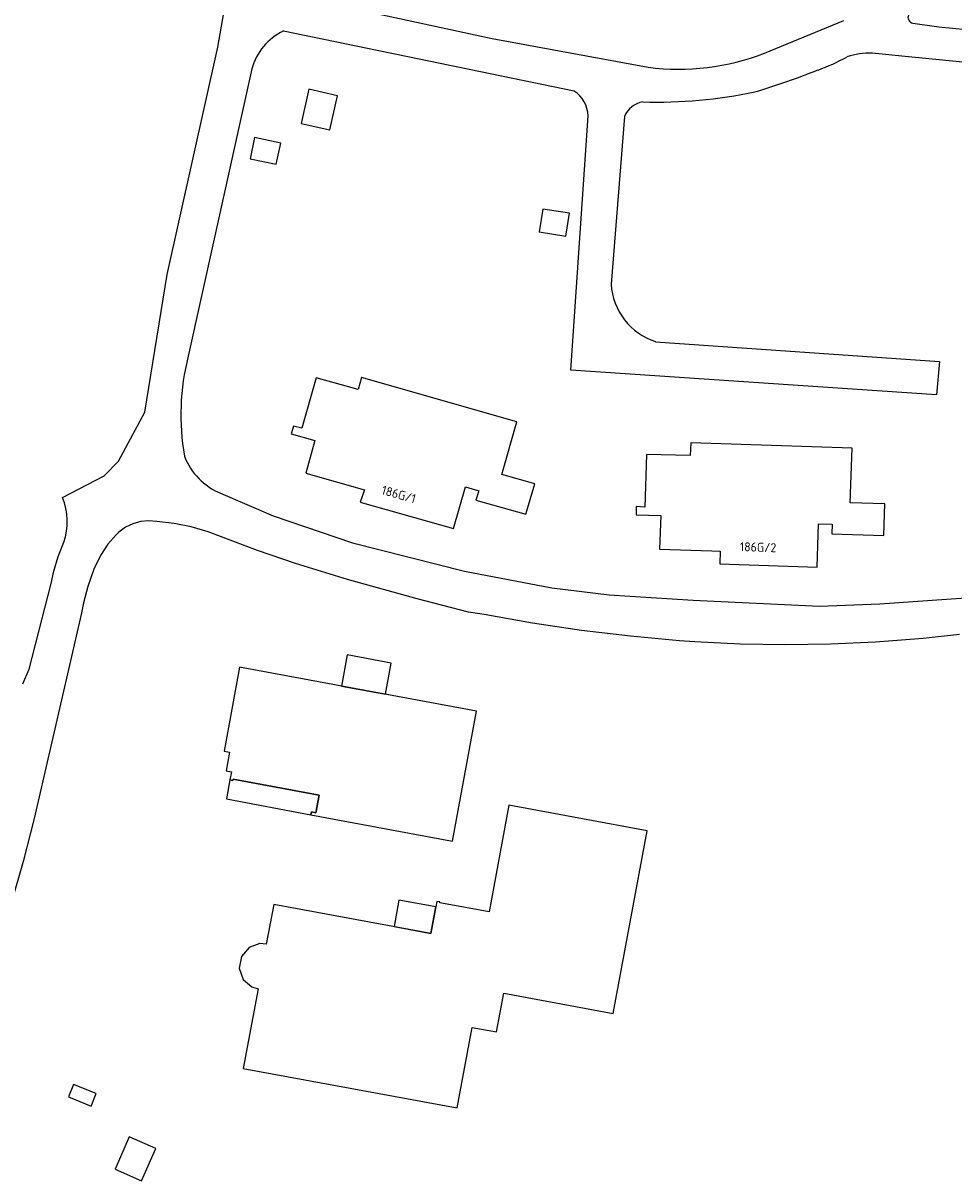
# Model space of a CAD drawing. Header units: metres. Extents: x 102000 to 105000, y 414600 to 420766.
# Tile 8 of 256: x 102611 to 102715, y 415437 to 415566. Entities that reach past the tile are written whole.
import ezdxf

# ---------------------------------------------------------------- set-up
doc = ezdxf.new("R2010")
doc.units = ezdxf.units.M
doc.layers.get('0').update_dxf_attribs({"color": 8})
doc.styles.add('MtXpl_NLCS-ISO', font='NLCS-ISO.ttf')

msp = doc.modelspace()

# ---------------------------------------------------------------- linework, layer by layer
for p, q in [((102633.01, 415562.89), (102635.71, 415578.57)), ((102641.65, 415568.58), (102663.4, 415563.87)), ((102672.49, 415558.03), (102640.27, 415564.69)), ((102693.61, 415562.22), (102702.4, 415565.86)), ((102710.05, 415565.56), (102712.95, 415565.15)), ((102712.95, 415565.15), (102719.14, 415564.53)), ((102663.4, 415563.87), (102680.73, 415560.67)), ((102627.39, 415537.68), (102633.01, 415562.89)), ((102709.58, 415561.83), (102705.57, 415562.22)), ((102717.93, 415561), (102709.58, 415561.83)), ((102636.76, 415560.49), (102629.69, 415528.62)), ((102643.09, 415558.23), (102642.25, 415554.45)), ((102646.27, 415557.52), (102643.09, 415558.23)), ((102645.43, 415553.74), (102646.27, 415557.52)), ((102642.25, 415554.45), (102645.43, 415553.74)), ((102672.15, 415527.07), (102674.05, 415555.29)), ((102678.09, 415555.22), (102676.6, 415536.61)), ((102637.07, 415552.89), (102636.57, 415550.53)), ((102639.97, 415552.27), (102637.07, 415552.89)), ((102639.47, 415549.91), (102639.97, 415552.27)), ((102636.57, 415550.53), (102639.47, 415549.91)), ((102669.02, 415544.94), (102668.62, 415542.41)), ((102671.98, 415544.48), (102669.02, 415544.94)), ((102671.58, 415541.95), (102671.98, 415544.48)), ((102668.62, 415542.41), (102671.58, 415541.95)), ((102624.88, 415522.41), (102627.39, 415537.68)), ((102681.53, 415530.24), (102713.03, 415528.03)), ((102713.03, 415528.03), (102712.68, 415524.36)), ((102643.88, 415526.25), (102642.29, 415520.64)), ((102648.54, 415524.94), (102643.88, 415526.25)), ((102648.92, 415526.28), (102648.54, 415524.94)), ((102666.14, 415521.36), (102648.92, 415526.28)), ((102712.68, 415524.36), (102672.15, 415527.07)), ((102621.96, 415516.98), (102624.88, 415522.41)), ((102664.47, 415515.52), (102666.14, 415521.36)), ((102641.37, 415520.88), (102641.12, 415520.02)), ((102641.12, 415520.02), (102643.76, 415519.27)), ((102642.29, 415520.64), (102641.37, 415520.88)), ((102643.76, 415519.27), (102642.74, 415515.66)), ((102685.43, 415519.02), (102685.37, 415517.62)), ((102703.33, 415518.43), (102685.43, 415519.02)), ((102703.13, 415512.38), (102703.33, 415518.43)), ((102680.54, 415517.75), (102680.34, 415511.91)), ((102685.37, 415517.62), (102680.54, 415517.75)), ((102620.37, 415515.36), (102621.96, 415516.98)), ((102615.77, 415512.98), (102620.37, 415515.36)), ((102642.74, 415515.66), (102649.24, 415513.81)), ((102668.13, 415514.47), (102664.47, 415515.52)), ((102633.3, 415513.43), (102639.13, 415510.92)), ((102649.24, 415513.81), (102648.79, 415512.45)), ((102659.13, 415509.51), (102660.45, 415514.13)), ((102660.45, 415514.13), (102661.92, 415513.72)), ((102661.92, 415513.72), (102661.62, 415512.67)), ((102667.16, 415511.1), (102668.13, 415514.47)), ((102648.79, 415512.45), (102659.13, 415509.51)), ((102661.62, 415512.67), (102667.16, 415511.1)), ((102706.94, 415512.25), (102703.13, 415512.38)), ((102706.83, 415508.74), (102706.94, 415512.25)), ((102639.13, 415510.92), (102647.92, 415507.93)), ((102679.4, 415511.95), (102679.37, 415511.06)), ((102679.37, 415511.06), (102682.1, 415510.96)), ((102680.34, 415511.91), (102679.4, 415511.95)), ((102682.1, 415510.96), (102681.98, 415507.22)), ((102622.75, 415509.66), (102622.02, 415509.13)), ((102623.57, 415510.05), (102622.75, 415509.66)), ((102624.44, 415510.29), (102623.57, 415510.05)), ((102625.3, 415510.37), (102624.44, 415510.29)), ((102626.23, 415510.31), (102625.3, 415510.37)), ((102628.16, 415510.09), (102626.23, 415510.31)), ((102630.05, 415509.71), (102628.16, 415510.09)), ((102631.92, 415509.17), (102630.05, 415509.71)), ((102699.46, 415505.23), (102699.62, 415510.06)), ((102699.62, 415510.06), (102701.1, 415510.01)), ((102701.1, 415510.01), (102701.07, 415508.93)), ((102621.7, 415508.83), (102620.81, 415507.78)), ((102622.02, 415509.13), (102621.7, 415508.83)), ((102637.38, 415507.08), (102631.92, 415509.17)), ((102701.07, 415508.93), (102706.83, 415508.74)), ((102615.3, 415506.43), (102615.93, 415508.01)), ((102620.81, 415507.78), (102620.04, 415506.64)), ((102641.61, 415505.66), (102637.38, 415507.08)), ((102647.92, 415507.93), (102660.34, 415504.79)), ((102681.98, 415507.22), (102687.77, 415507.04)), ((102687.77, 415507.04), (102688.71, 415507)), ((102688.71, 415507), (102688.65, 415505.59)), ((102614.81, 415504.81), (102615.3, 415506.43)), ((102620.04, 415506.64), (102619.41, 415505.41)), ((102647.38, 415503.88), (102641.61, 415505.66)), ((102688.65, 415505.59), (102699.46, 415505.23)), ((102614.52, 415503.43), (102614.81, 415504.81)), ((102619.25, 415505.03), (102618.57, 415503.09)), ((102619.41, 415505.41), (102619.25, 415505.03)), ((102660.34, 415504.79), (102670.03, 415502.96)), ((102612.08, 415493.93), (102614.52, 415503.43)), ((102618.57, 415503.09), (102618.08, 415501.28)), ((102655.11, 415501.72), (102647.38, 415503.88)), ((102660.79, 415500.24), (102655.11, 415501.72)), ((102670.03, 415502.96), (102676.39, 415502.17)), ((102676.39, 415502.17), (102685.71, 415501.57)), ((102706.41, 415501.19), (102723.35, 415502.34)), ((102618.08, 415501.28), (102617.82, 415500)), ((102685.71, 415501.57), (102699.73, 415500.9)), ((102699.73, 415500.9), (102706.41, 415501.19)), ((102617.82, 415500), (102612.64, 415477.38)), ((102662.51, 415500), (102660.79, 415500.24)), ((102667.9, 415499.03), (102662.51, 415500)), ((102673.31, 415498.22), (102667.9, 415499.03)), ((102678.74, 415497.57), (102673.31, 415498.22)), ((102684.19, 415497.07), (102678.74, 415497.57)), ((102685.89, 415496.95), (102684.19, 415497.07)), ((102690.9, 415496.71), (102685.89, 415496.95)), ((102695.91, 415496.62), (102690.9, 415496.71)), ((102700.92, 415496.7), (102695.91, 415496.62)), ((102705.93, 415496.94), (102700.92, 415496.7)), ((102711.22, 415497.33), (102705.93, 415496.94)), ((102715.23, 415497.79), (102711.22, 415497.33)), ((102647.33, 415495.5), (102646.69, 415492.06)), ((102652.23, 415494.59), (102647.33, 415495.5)), ((102635.41, 415494.16), (102633.69, 415484.84)), ((102661.67, 415489.28), (102635.41, 415494.16)), ((102651.59, 415491.16), (102652.23, 415494.59)), ((102611.38, 415492.3), (102612.08, 415493.93)), ((102646.69, 415492.06), (102651.59, 415491.16)), ((102659.01, 415474.86), (102661.67, 415489.28)), ((102633.69, 415484.84), (102634.28, 415484.72)), ((102634.28, 415484.72), (102633.9, 415482.66)), ((102633.9, 415482.66), (102634.52, 415482.54)), ((102634.52, 415482.54), (102634.33, 415481.65)), ((102634.33, 415481.65), (102633.97, 415479.54)), ((102634.67, 415481.58), (102634.33, 415481.65)), ((102634.33, 415481.65), (102634.67, 415481.58)), ((102634.7, 415481.74), (102634.67, 415481.58)), ((102634.67, 415481.58), (102634.7, 415481.74)), ((102644.23, 415479.97), (102634.7, 415481.74)), ((102634.7, 415481.74), (102644.23, 415479.97)), ((102643.86, 415478), (102644.23, 415479.97)), ((102644.23, 415479.97), (102643.86, 415478)), ((102633.97, 415479.54), (102643.32, 415477.77)), ((102665.26, 415478.83), (102663.07, 415467.01)), ((102680.6, 415475.99), (102665.26, 415478.83)), ((102612.64, 415477.38), (102611.42, 415472.59)), ((102643.32, 415477.77), (102643.39, 415478.09)), ((102643.39, 415478.09), (102643.32, 415477.77)), ((102643.32, 415477.77), (102659.01, 415474.86)), ((102643.39, 415478.09), (102643.86, 415478)), ((102643.86, 415478), (102643.39, 415478.09)), ((102676.84, 415455.76), (102680.6, 415475.99)), ((102611.42, 415472.59), (102610.04, 415467.83)), ((102639.19, 415467.84), (102638.36, 415463.42)), ((102656.63, 415464.62), (102639.19, 415467.84)), ((102653.07, 415468.32), (102652.53, 415465.38)), ((102657.18, 415467.57), (102653.07, 415468.32)), ((102657.29, 415468.17), (102656.63, 415464.62)), ((102656.63, 415464.62), (102657.18, 415467.57)), ((102657.61, 415468.11), (102657.29, 415468.17)), ((102657.6, 415468.03), (102657.61, 415468.11)), ((102663.07, 415467.01), (102657.6, 415468.03)), ((102652.53, 415465.38), (102656.63, 415464.62)), ((102637.64, 415463.5), (102636.46, 415463.07)), ((102638.36, 415463.42), (102637.64, 415463.5)), ((102635.6, 415462.06), (102635.36, 415460.76)), ((102636.46, 415463.07), (102635.6, 415462.06)), ((102635.36, 415460.76), (102635.81, 415459.51)), ((102635.81, 415459.51), (102636.75, 415458.69)), ((102637.45, 415458.48), (102635.82, 415449.65)), ((102636.75, 415458.69), (102637.45, 415458.48)), ((102663.91, 415453.7), (102664.72, 415458)), ((102664.72, 415458), (102676.84, 415455.76)), ((102659.53, 415445.28), (102661.18, 415454.21)), ((102661.18, 415454.21), (102663.91, 415453.7)), ((102635.82, 415449.65), (102659.53, 415445.28)), ((102616.98, 415447.88), (102616.42, 415446.49)), ((102619.5, 415446.86), (102616.98, 415447.88)), ((102618.93, 415445.46), (102619.5, 415446.86)), ((102616.42, 415446.49), (102618.93, 415445.46)), ((102623.17, 415442.07), (102621.59, 415438.47)), ((102626.1, 415440.79), (102623.17, 415442.07)), ((102624.51, 415437.19), (102626.1, 415440.79)), ((102621.59, 415438.47), (102624.51, 415437.19))]:
    msp.add_line(p, q)
for centre, radius, start, end in [((102710.19, 415566.21), 0.665, 158.232, 258.1712), ((102643.22, 415558.65), 6.73, 116.0423, 164.0543), ((102684.05, 415587.26), 26.8, 262.8687, 290.9017), ((102705.21, 415554.8), 7.43, 87.1926, 109.2896), ((102690.5, 415584.88), 26.13, 290.2667, 297.973), ((102668.01, 415639.6), 85.27, 286.7313, 291.7056), ((102670.64, 415555.16), 3.42, 2.2007, 57.1359), ((102681.58, 415610.95), 54.14, 268.4432, 281.7008), ((102680.63, 415554.1), 2.78, 100.8314, 156.121), ((102683.73, 415537.04), 7.14, 183.3844, 252.0598), ((102655.56, 415522.1), 26.67, 165.8426, 189.8237), ((102636.12, 415520.21), 7.34, 201.2665, 247.4102), ((102609.16, 415510.27), 7.14, 341.5067, 22.271)]:
    msp.add_arc(centre, radius, start, end)

# ---------------------------------------------------------------- texts
at = {"style": 'MtXpl_NLCS-ISO'}
for s, rotation, p in [('186G/1', 344.1348, (102651.06, 415513.36)), ('186G/2', 358.1207, (102690.87, 415507.02))]:
    msp.add_text(s, height=1, rotation=rotation, dxfattribs=at).set_placement(p)

doc.saveas('drawing.dxf')
